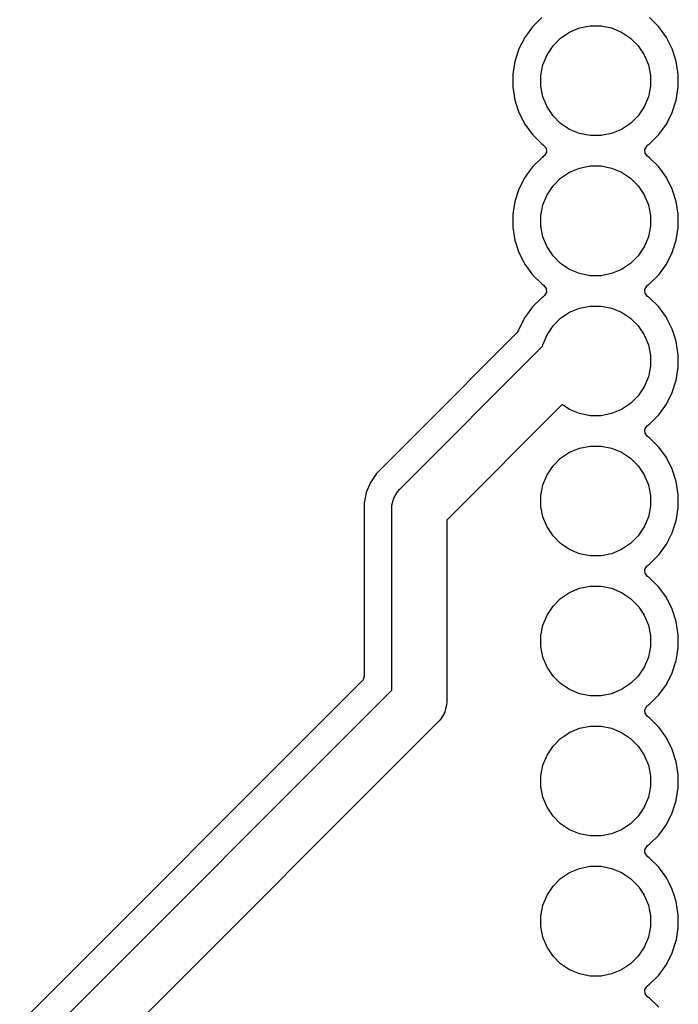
# Model space of a CAD drawing. Extents: x 76 to 132.5, y -132.9 to -75.9.
# Tile 4 of 8: x 104.2 to 116.2, y -116 to -98.1. Entities that reach past the tile are written whole.
import ezdxf

# ---------------------------------------------------------------- set-up
doc = ezdxf.new("R2010")
doc.units = 0
doc.layers.add('BLACK', color=7, linetype='CONTINUOUS')

msp = doc.modelspace()

# ---------------------------------------------------------------- linework, layer by layer
at = {"layer": 'BLACK', "linetype": 'CONTINUOUS'}
for p, q in [((113.722488, -98.095484), (113.555485, -98.262487)), ((115.844517, -98.26249), (115.67751, -98.095483)), ((113.495862, -98.34455), (113.416657, -98.453566)), ((113.555483, -98.26249), (113.495862, -98.34455)), ((113.555485, -98.262488), (113.555483, -98.26249)), ((113.555485, -98.262487), (113.555485, -98.262488)), ((114.065607, -98.46699), (114.228603, -98.358079)), ((114.228603, -98.358079), (114.409715, -98.28306)), ((114.409715, -98.28306), (114.601983, -98.244815)), ((114.601983, -98.244815), (114.798017, -98.244815)), ((114.798017, -98.244815), (114.990285, -98.28306)), ((114.990285, -98.28306), (115.171397, -98.358079)), ((115.171397, -98.358079), (115.334393, -98.46699)), ((115.983342, -98.453566), (115.844517, -98.26249)), ((113.416657, -98.453566), (113.309433, -98.664003)), ((113.92699, -98.605607), (114.065607, -98.46699)), ((115.334393, -98.46699), (115.47301, -98.605607)), ((116.090566, -98.664003), (115.983342, -98.453566)), ((113.309433, -98.664003), (113.236446, -98.888631)), ((113.818079, -98.768603), (113.92699, -98.605607)), ((115.47301, -98.605607), (115.581921, -98.768603)), ((116.090566, -98.664005), (116.090566, -98.664003)), ((116.090568, -98.664008), (116.090566, -98.664005)), ((116.107568, -98.716328), (116.090568, -98.664008)), ((116.163553, -98.888631), (116.107568, -98.716328)), ((113.236446, -98.888631), (113.1995, -99.121902)), ((113.74306, -98.949715), (113.818079, -98.768603)), ((115.581921, -98.768603), (115.65694, -98.949715)), ((116.2005, -99.121902), (116.163553, -98.888631)), ((113.704815, -99.141983), (113.74306, -98.949715)), ((115.65694, -98.949715), (115.695185, -99.141983)), ((113.1995, -99.121902), (113.1995, -99.358097)), ((113.704815, -99.338017), (113.704815, -99.141983)), ((115.695185, -99.141983), (115.695185, -99.338017)), ((116.2005, -99.358097), (116.2005, -99.121902)), ((113.1995, -99.358097), (113.236446, -99.591368)), ((113.74306, -99.530285), (113.704815, -99.338017)), ((115.695185, -99.338017), (115.65694, -99.530285)), ((116.163553, -99.591368), (116.2005, -99.358097)), ((113.236446, -99.591368), (113.309433, -99.815996)), ((113.818079, -99.711397), (113.74306, -99.530285)), ((115.65694, -99.530285), (115.581921, -99.711397)), ((116.090568, -99.815992), (116.163553, -99.591368)), ((113.92699, -99.874393), (113.818079, -99.711397)), ((115.581921, -99.711397), (115.47301, -99.874393)), ((113.309433, -99.815996), (113.416657, -100.026433)), ((114.065607, -100.01301), (113.92699, -99.874393)), ((115.47301, -99.874393), (115.334393, -100.01301)), ((115.983343, -100.026433), (116.090568, -99.815992)), ((113.416657, -100.026433), (113.555483, -100.21751)), ((114.228603, -100.121921), (114.065607, -100.01301)), ((114.409715, -100.19694), (114.228603, -100.121921)), ((115.171397, -100.121921), (114.990285, -100.19694)), ((115.334393, -100.01301), (115.171397, -100.121921)), ((115.844517, -100.21751), (115.983343, -100.026433)), ((113.555483, -100.21751), (113.72249, -100.384517)), ((114.601983, -100.235185), (114.409715, -100.19694)), ((114.798017, -100.235185), (114.601983, -100.235185)), ((114.990285, -100.19694), (114.798017, -100.235185)), ((115.67751, -100.384517), (115.844517, -100.21751)), ((113.72249, -100.384517), (113.757127, -100.409683)), ((113.757127, -100.409683), (113.799792, -100.465013)), ((113.799792, -100.465013), (113.805771, -100.534626)), ((115.594228, -100.485375), (115.626833, -100.42358)), ((115.600207, -100.554989), (115.594228, -100.485375)), ((115.626833, -100.42358), (115.642873, -100.409682)), ((115.642873, -100.409682), (115.67751, -100.384517)), ((113.722488, -100.635484), (113.555485, -100.802487)), ((113.739365, -100.623222), (113.722488, -100.635484)), ((113.75713, -100.610315), (113.739365, -100.623222)), ((113.773165, -100.596421), (113.75713, -100.610315)), ((113.805771, -100.534626), (113.773165, -100.596421)), ((115.642872, -100.610317), (115.600207, -100.554989)), ((115.67751, -100.635483), (115.642872, -100.610317)), ((115.844517, -100.80249), (115.67751, -100.635483)), ((113.521328, -100.8495), (113.416657, -100.993566)), ((113.555483, -100.80249), (113.521328, -100.8495)), ((113.555485, -100.802488), (113.555483, -100.80249)), ((113.555485, -100.802487), (113.555485, -100.802488)), ((114.228603, -100.898079), (114.409715, -100.82306)), ((114.409715, -100.82306), (114.601983, -100.784815)), ((114.601983, -100.784815), (114.798017, -100.784815)), ((114.798017, -100.784815), (114.990285, -100.82306)), ((114.990285, -100.82306), (115.171397, -100.898079)), ((115.983342, -100.993566), (115.844517, -100.80249)), ((113.416657, -100.993566), (113.309433, -101.204003)), ((113.92699, -101.145607), (114.065607, -101.00699)), ((114.065607, -101.00699), (114.228603, -100.898079)), ((115.171397, -100.898079), (115.334393, -101.00699)), ((115.334393, -101.00699), (115.47301, -101.145607)), ((116.090566, -101.204003), (115.983342, -100.993566)), ((113.309433, -101.204003), (113.236446, -101.428631)), ((113.818079, -101.308603), (113.92699, -101.145607)), ((115.47301, -101.145607), (115.581921, -101.308603)), ((116.090566, -101.204005), (116.090566, -101.204003)), ((116.090568, -101.204008), (116.090566, -101.204005)), ((116.108521, -101.259263), (116.090568, -101.204008)), ((113.74306, -101.489715), (113.818079, -101.308603)), ((115.581921, -101.308603), (115.65694, -101.489715)), ((116.163553, -101.428631), (116.108521, -101.259263)), ((113.236446, -101.428631), (113.1995, -101.661902)), ((113.704815, -101.681983), (113.74306, -101.489715)), ((115.65694, -101.489715), (115.695185, -101.681983)), ((116.2005, -101.661902), (116.163553, -101.428631)), ((113.1995, -101.661902), (113.1995, -101.898097)), ((113.704815, -101.878017), (113.704815, -101.681983)), ((115.695185, -101.681983), (115.695185, -101.878017)), ((116.2005, -101.898097), (116.2005, -101.661902)), ((113.1995, -101.898097), (113.236446, -102.131368)), ((113.74306, -102.070285), (113.704815, -101.878017)), ((115.695185, -101.878017), (115.65694, -102.070285)), ((116.163553, -102.131368), (116.2005, -101.898097)), ((113.818079, -102.251397), (113.74306, -102.070285)), ((115.65694, -102.070285), (115.581921, -102.251397)), ((113.236446, -102.131368), (113.309433, -102.355996)), ((113.92699, -102.414393), (113.818079, -102.251397)), ((115.581921, -102.251397), (115.47301, -102.414393)), ((116.090568, -102.355992), (116.163553, -102.131368)), ((113.309433, -102.355996), (113.416657, -102.566433)), ((114.065607, -102.55301), (113.92699, -102.414393)), ((115.47301, -102.414393), (115.334393, -102.55301)), ((115.983343, -102.566433), (116.090568, -102.355992)), ((113.416657, -102.566433), (113.555483, -102.75751)), ((114.228603, -102.661921), (114.065607, -102.55301)), ((114.409715, -102.73694), (114.228603, -102.661921)), ((115.171397, -102.661921), (114.990285, -102.73694)), ((115.334393, -102.55301), (115.171397, -102.661921)), ((115.844517, -102.75751), (115.983343, -102.566433)), ((113.555483, -102.75751), (113.72249, -102.924517)), ((114.601983, -102.775185), (114.409715, -102.73694)), ((114.798017, -102.775185), (114.601983, -102.775185)), ((114.990285, -102.73694), (114.798017, -102.775185)), ((115.67751, -102.924517), (115.844517, -102.75751)), ((113.72249, -102.924517), (113.757127, -102.949683)), ((113.757127, -102.949683), (113.799792, -103.005013)), ((113.799792, -103.005013), (113.805771, -103.074626)), ((115.594228, -103.025375), (115.626833, -102.96358)), ((115.626833, -102.96358), (115.642873, -102.949682)), ((115.642873, -102.949682), (115.67751, -102.924517)), ((113.722488, -103.175484), (113.555485, -103.342487)), ((113.739365, -103.163222), (113.722488, -103.175484)), ((113.75713, -103.150315), (113.739365, -103.163222)), ((113.773165, -103.136421), (113.75713, -103.150315)), ((113.805771, -103.074626), (113.773165, -103.136421)), ((115.600207, -103.094989), (115.594228, -103.025375)), ((115.642872, -103.150317), (115.600207, -103.094989)), ((115.67751, -103.175483), (115.642872, -103.150317)), ((115.844517, -103.34249), (115.67751, -103.175483)), ((113.555483, -103.34249), (113.495862, -103.42455)), ((113.555485, -103.342488), (113.555483, -103.34249)), ((113.555485, -103.342487), (113.555485, -103.342488)), ((114.228603, -103.438079), (114.409715, -103.36306)), ((114.409715, -103.36306), (114.601983, -103.324815)), ((114.601983, -103.324815), (114.798017, -103.324815)), ((114.798017, -103.324815), (114.990285, -103.36306)), ((114.990285, -103.36306), (115.171397, -103.438079)), ((115.983343, -103.533567), (115.844517, -103.34249)), ((113.416657, -103.533566), (113.30943, -103.744011)), ((113.495862, -103.42455), (113.416657, -103.533566)), ((113.92699, -103.685607), (114.065607, -103.54699)), ((114.065607, -103.54699), (114.228603, -103.438079)), ((115.171397, -103.438079), (115.334393, -103.54699)), ((115.334393, -103.54699), (115.47301, -103.685607)), ((115.999982, -103.566223), (115.983343, -103.533567)), ((113.818079, -103.848603), (113.92699, -103.685607)), ((115.47301, -103.685607), (115.581921, -103.848603)), ((116.090566, -103.744003), (115.999982, -103.566223)), ((113.273153, -103.811924), (111.45009, -105.634989)), ((113.303402, -103.762565), (113.273153, -103.811924)), ((113.30943, -103.744011), (113.303402, -103.762565)), ((113.74306, -104.029715), (113.818079, -103.848603)), ((115.581921, -103.848603), (115.65694, -104.029715)), ((116.090566, -103.744005), (116.090566, -103.744003)), ((116.090568, -103.744008), (116.090566, -103.744005)), ((116.112635, -103.811924), (116.090568, -103.744008)), ((116.163553, -103.968631), (116.112635, -103.811924)), ((111.146447, -106.646447), (113.738064, -104.054828)), ((113.738064, -104.054828), (113.74306, -104.029715)), ((115.65694, -104.029715), (115.695185, -104.221983)), ((116.2005, -104.201902), (116.163553, -103.968631)), ((115.695185, -104.221983), (115.695185, -104.418017)), ((116.2005, -104.438097), (116.2005, -104.201902)), ((115.695185, -104.418017), (115.65694, -104.610285)), ((116.163553, -104.671368), (116.2005, -104.438097)), ((115.65694, -104.610285), (115.581921, -104.791397)), ((115.581921, -104.791397), (115.47301, -104.954393)), ((116.090568, -104.895992), (116.163553, -104.671368)), ((115.47301, -104.954393), (115.334393, -105.09301)), ((115.983343, -105.106433), (116.090568, -104.895992)), ((114.094674, -105.112432), (112, -107.207106)), ((114.228603, -105.201921), (114.094674, -105.112432)), ((115.334393, -105.09301), (115.171397, -105.201921)), ((115.844517, -105.29751), (115.983343, -105.106433)), ((114.409715, -105.27694), (114.228603, -105.201921)), ((114.601983, -105.315185), (114.409715, -105.27694)), ((114.798017, -105.315185), (114.601983, -105.315185)), ((114.990285, -105.27694), (114.798017, -105.315185)), ((115.171397, -105.201921), (114.990285, -105.27694)), ((115.67751, -105.464517), (115.844517, -105.29751)), ((115.594228, -105.565375), (115.626833, -105.50358)), ((115.626833, -105.50358), (115.642873, -105.489682)), ((115.642873, -105.489682), (115.67751, -105.464517)), ((111.45009, -105.634989), (110.86222, -106.222859)), ((115.600207, -105.634989), (115.594228, -105.565375)), ((115.642872, -105.690317), (115.600207, -105.634989)), ((115.67751, -105.715483), (115.642872, -105.690317)), ((114.409715, -105.90306), (114.601983, -105.864815)), ((114.601983, -105.864815), (114.798017, -105.864815)), ((114.798017, -105.864815), (114.990285, -105.90306)), ((115.844517, -105.88249), (115.67751, -105.715483)), ((114.065607, -106.08699), (114.228603, -105.978079)), ((114.228603, -105.978079), (114.409715, -105.90306)), ((114.990285, -105.90306), (115.171397, -105.978079)), ((115.171397, -105.978079), (115.334393, -106.08699)), ((115.983342, -106.073566), (115.844517, -105.88249)), ((110.862218, -106.222861), (110.807939, -106.27714)), ((110.86222, -106.222859), (110.862218, -106.222861)), ((113.818079, -106.388603), (113.92699, -106.225607)), ((113.92699, -106.225607), (114.065607, -106.08699)), ((115.334393, -106.08699), (115.47301, -106.225607)), ((115.47301, -106.225607), (115.581921, -106.388603)), ((116.090566, -106.284003), (115.983342, -106.073566)), ((110.722859, -106.362219), (110.613371, -106.526079)), ((110.807939, -106.27714), (110.722859, -106.362219)), ((113.74306, -106.569715), (113.818079, -106.388603)), ((115.581921, -106.388603), (115.65694, -106.569715)), ((116.163553, -106.508631), (116.090566, -106.284003)), ((110.613364, -106.526092), (110.53795, -106.70816)), ((110.613371, -106.526079), (110.613364, -106.526092)), ((113.704815, -106.761983), (113.74306, -106.569715)), ((115.65694, -106.569715), (115.695185, -106.761983)), ((116.2005, -106.741902), (116.163553, -106.508631)), ((110.537947, -106.70817), (110.4995, -106.901456)), ((110.53795, -106.70816), (110.537947, -106.70817)), ((111.03806, -106.808658), (111.103323, -106.695619)), ((111.103323, -106.695619), (111.103338, -106.695603)), ((111.103338, -106.695603), (111.146447, -106.646447)), ((113.704815, -106.958017), (113.704815, -106.761983)), ((115.695185, -106.761983), (115.695185, -106.958017)), ((116.2005, -106.978097), (116.2005, -106.741902)), ((110.4995, -106.901456), (110.4995, -110.034217)), ((111, -107), (111.004277, -106.934752)), ((111.004277, -106.934737), (111.03806, -106.808658)), ((111.004277, -106.934752), (111.004277, -106.934737)), ((111, -110.292893), (111, -107)), ((113.74306, -107.150285), (113.704815, -106.958017)), ((115.695185, -106.958017), (115.65694, -107.150285)), ((116.173137, -107.150858), (116.2005, -106.978097)), ((112, -107.207106), (112, -110.5)), ((113.818079, -107.331397), (113.74306, -107.150285)), ((115.65694, -107.150285), (115.581921, -107.331397)), ((116.090568, -107.435992), (116.163553, -107.211368)), ((116.163553, -107.211368), (116.173137, -107.150858)), ((113.92699, -107.494393), (113.818079, -107.331397)), ((115.581921, -107.331397), (115.47301, -107.494393)), ((115.983343, -107.646433), (116.090568, -107.435992)), ((114.065607, -107.63301), (113.92699, -107.494393)), ((114.228603, -107.741921), (114.065607, -107.63301)), ((115.334393, -107.63301), (115.171397, -107.741921)), ((115.47301, -107.494393), (115.334393, -107.63301)), ((115.844517, -107.83751), (115.983343, -107.646433)), ((114.409715, -107.81694), (114.228603, -107.741921)), ((114.601983, -107.855185), (114.409715, -107.81694)), ((114.990285, -107.81694), (114.798017, -107.855185)), ((115.171397, -107.741921), (114.990285, -107.81694)), ((115.67751, -108.004517), (115.844517, -107.83751)), ((114.798017, -107.855185), (114.601983, -107.855185)), ((115.642873, -108.029682), (115.67751, -108.004517)), ((115.594228, -108.105375), (115.626833, -108.04358)), ((115.600207, -108.174989), (115.594228, -108.105375)), ((115.642872, -108.230317), (115.600207, -108.174989)), ((115.626833, -108.04358), (115.642873, -108.029682)), ((115.67751, -108.255483), (115.642872, -108.230317)), ((115.844517, -108.42249), (115.67751, -108.255483)), ((114.065607, -108.62699), (114.228603, -108.518079)), ((114.228603, -108.518079), (114.409715, -108.44306)), ((114.409715, -108.44306), (114.601983, -108.404815)), ((114.601983, -108.404815), (114.798017, -108.404815)), ((114.798017, -108.404815), (114.990285, -108.44306)), ((114.990285, -108.44306), (115.171397, -108.518079)), ((115.171397, -108.518079), (115.334393, -108.62699)), ((115.983342, -108.613566), (115.844517, -108.42249)), ((113.92699, -108.765607), (114.065607, -108.62699)), ((115.334393, -108.62699), (115.47301, -108.765607)), ((116.090566, -108.824003), (115.983342, -108.613566)), ((113.818079, -108.928603), (113.92699, -108.765607)), ((115.47301, -108.765607), (115.581921, -108.928603)), ((116.163553, -109.048631), (116.090566, -108.824003)), ((113.74306, -109.109715), (113.818079, -108.928603)), ((115.581921, -108.928603), (115.65694, -109.109715)), ((116.2005, -109.281902), (116.163553, -109.048631)), ((113.704815, -109.301983), (113.74306, -109.109715)), ((115.65694, -109.109715), (115.695185, -109.301983)), ((113.704815, -109.498017), (113.704815, -109.301983)), ((115.695185, -109.301983), (115.695185, -109.498017)), ((116.2005, -109.518097), (116.2005, -109.281902)), ((113.74306, -109.690285), (113.704815, -109.498017)), ((115.695185, -109.498017), (115.65694, -109.690285)), ((116.18041, -109.644937), (116.2005, -109.518097)), ((113.818079, -109.871397), (113.74306, -109.690285)), ((115.65694, -109.690285), (115.581921, -109.871397)), ((116.090568, -109.975992), (116.163553, -109.751368)), ((116.163553, -109.751368), (116.18041, -109.644937)), ((113.92699, -110.034393), (113.818079, -109.871397)), ((115.581921, -109.871397), (115.47301, -110.034393)), ((115.983343, -110.186433), (116.090568, -109.975992)), ((110.463181, -110.121898), (94.621899, -125.963181)), ((110.479815, -110.101256), (110.463181, -110.121898)), ((110.4995, -110.034217), (110.479815, -110.101256)), ((114.065607, -110.17301), (113.92699, -110.034393)), ((115.47301, -110.034393), (115.334393, -110.17301)), ((94.792894, -126.5), (111, -110.292893)), ((114.228603, -110.281921), (114.065607, -110.17301)), ((114.409715, -110.35694), (114.228603, -110.281921)), ((115.171397, -110.281921), (114.990285, -110.35694)), ((115.334393, -110.17301), (115.171397, -110.281921)), ((115.844517, -110.37751), (115.983343, -110.186433)), ((112, -110.5), (111.995723, -110.565247)), ((114.601983, -110.395185), (114.409715, -110.35694)), ((114.798017, -110.395185), (114.601983, -110.395185)), ((114.990285, -110.35694), (114.798017, -110.395185)), ((115.67751, -110.544517), (115.844517, -110.37751)), ((111.96194, -110.691342), (111.896677, -110.804381)), ((111.971234, -110.656657), (111.96194, -110.691342)), ((111.995723, -110.565263), (111.971234, -110.656657)), ((111.995723, -110.565247), (111.995723, -110.565263)), ((115.594228, -110.645375), (115.626833, -110.58358)), ((115.600207, -110.714989), (115.594228, -110.645375)), ((115.626833, -110.58358), (115.642873, -110.569682)), ((115.642873, -110.569682), (115.67751, -110.544517)), ((111.853554, -110.853553), (95.353553, -127.353553)), ((111.896661, -110.804396), (111.853554, -110.853553)), ((111.896677, -110.804381), (111.896661, -110.804396)), ((115.642872, -110.770317), (115.600207, -110.714989)), ((115.67751, -110.795483), (115.642872, -110.770317)), ((115.844517, -110.96249), (115.67751, -110.795483)), ((114.228603, -111.058079), (114.409715, -110.98306)), ((114.409715, -110.98306), (114.601983, -110.944815)), ((114.601983, -110.944815), (114.798017, -110.944815)), ((114.798017, -110.944815), (114.990285, -110.98306)), ((114.990285, -110.98306), (115.171397, -111.058079)), ((115.971875, -111.137783), (115.844517, -110.96249)), ((113.92699, -111.305607), (114.065607, -111.16699)), ((114.065607, -111.16699), (114.228603, -111.058079)), ((115.171397, -111.058079), (115.334393, -111.16699)), ((115.334393, -111.16699), (115.47301, -111.305607)), ((115.983342, -111.153566), (115.971875, -111.137783)), ((116.090566, -111.364003), (115.983342, -111.153566)), ((113.818079, -111.468603), (113.92699, -111.305607)), ((115.47301, -111.305607), (115.581921, -111.468603)), ((116.163553, -111.588631), (116.090566, -111.364003)), ((113.74306, -111.649715), (113.818079, -111.468603)), ((115.581921, -111.468603), (115.65694, -111.649715)), ((116.2005, -111.821902), (116.163553, -111.588631)), ((113.704815, -111.841983), (113.74306, -111.649715)), ((115.65694, -111.649715), (115.695185, -111.841983)), ((113.704815, -112.038017), (113.704815, -111.841983)), ((115.695185, -111.841983), (115.695185, -112.038017)), ((116.2005, -112.058097), (116.2005, -111.821902)), ((113.74306, -112.230285), (113.704815, -112.038017)), ((115.695185, -112.038017), (115.65694, -112.230285)), ((116.164094, -112.287954), (116.2005, -112.058097)), ((113.818079, -112.411397), (113.74306, -112.230285)), ((115.65694, -112.230285), (115.581921, -112.411397)), ((116.090568, -112.515992), (116.163553, -112.291368)), ((116.163553, -112.291368), (116.164094, -112.287954)), ((113.92699, -112.574393), (113.818079, -112.411397)), ((115.581921, -112.411397), (115.47301, -112.574393)), ((114.065607, -112.71301), (113.92699, -112.574393)), ((115.47301, -112.574393), (115.334393, -112.71301)), ((115.983343, -112.726433), (116.090568, -112.515992)), ((114.228603, -112.821921), (114.065607, -112.71301)), ((114.409715, -112.89694), (114.228603, -112.821921)), ((115.171397, -112.821921), (114.990285, -112.89694)), ((115.334393, -112.71301), (115.171397, -112.821921)), ((115.844517, -112.91751), (115.983343, -112.726433)), ((114.601983, -112.935185), (114.409715, -112.89694)), ((114.798017, -112.935185), (114.601983, -112.935185)), ((114.990285, -112.89694), (114.798017, -112.935185)), ((115.67751, -113.084517), (115.844517, -112.91751)), ((115.594228, -113.185375), (115.626833, -113.12358)), ((115.600207, -113.254989), (115.594228, -113.185375)), ((115.626833, -113.12358), (115.642873, -113.109682)), ((115.642873, -113.109682), (115.67751, -113.084517)), ((115.642872, -113.310317), (115.600207, -113.254989)), ((115.67751, -113.335483), (115.642872, -113.310317)), ((115.844517, -113.50249), (115.67751, -113.335483)), ((114.228603, -113.598079), (114.409715, -113.52306)), ((114.409715, -113.52306), (114.601983, -113.484815)), ((114.601983, -113.484815), (114.798017, -113.484815)), ((114.798017, -113.484815), (114.990285, -113.52306)), ((114.990285, -113.52306), (115.171397, -113.598079)), ((115.983343, -113.693567), (115.844517, -113.50249)), ((113.92699, -113.845607), (114.065607, -113.70699)), ((114.065607, -113.70699), (114.228603, -113.598079)), ((115.171397, -113.598079), (115.334393, -113.70699)), ((115.334393, -113.70699), (115.47301, -113.845607)), ((116.034002, -113.792991), (115.983343, -113.693567)), ((113.818079, -114.008603), (113.92699, -113.845607)), ((115.47301, -113.845607), (115.581921, -114.008603)), ((116.090566, -113.904003), (116.034002, -113.792991)), ((116.090566, -113.904005), (116.090566, -113.904003)), ((116.090568, -113.904008), (116.090566, -113.904005)), ((116.129689, -114.024412), (116.090568, -113.904008)), ((113.74306, -114.189715), (113.818079, -114.008603)), ((115.581921, -114.008603), (115.65694, -114.189715)), ((116.163553, -114.128631), (116.129689, -114.024412)), ((113.704815, -114.381983), (113.74306, -114.189715)), ((115.65694, -114.189715), (115.695185, -114.381983)), ((116.2005, -114.361902), (116.163553, -114.128631)), ((113.704815, -114.578017), (113.704815, -114.381983)), ((115.695185, -114.381983), (115.695185, -114.578017)), ((116.2005, -114.598097), (116.2005, -114.361902)), ((113.74306, -114.770285), (113.704815, -114.578017)), ((115.695185, -114.578017), (115.65694, -114.770285)), ((116.166552, -114.812434), (116.2005, -114.598097)), ((113.818079, -114.951397), (113.74306, -114.770285)), ((115.65694, -114.770285), (115.581921, -114.951397)), ((113.92699, -115.114393), (113.818079, -114.951397)), ((115.581921, -114.951397), (115.47301, -115.114393)), ((116.090568, -115.055992), (116.163553, -114.831368)), ((116.163553, -114.831368), (116.166552, -114.812434)), ((114.065607, -115.25301), (113.92699, -115.114393)), ((115.47301, -115.114393), (115.334393, -115.25301)), ((115.983343, -115.266433), (116.090568, -115.055992)), ((114.228603, -115.361921), (114.065607, -115.25301)), ((115.334393, -115.25301), (115.171397, -115.361921)), ((115.844517, -115.45751), (115.983343, -115.266433)), ((114.409715, -115.43694), (114.228603, -115.361921)), ((114.601983, -115.475185), (114.409715, -115.43694)), ((114.798017, -115.475185), (114.601983, -115.475185)), ((114.990285, -115.43694), (114.798017, -115.475185)), ((115.171397, -115.361921), (114.990285, -115.43694)), ((115.67751, -115.624517), (115.844517, -115.45751)), ((115.594228, -115.725375), (115.626833, -115.66358)), ((115.626833, -115.66358), (115.642873, -115.649682)), ((115.642873, -115.649682), (115.67751, -115.624517)), ((115.600207, -115.794989), (115.594228, -115.725375)), ((115.642872, -115.850317), (115.600207, -115.794989)), ((115.67751, -115.875483), (115.642872, -115.850317)), ((115.844517, -116.04249), (115.67751, -115.875483))]:
    msp.add_line(p, q, dxfattribs=at)

doc.saveas('drawing.dxf')
